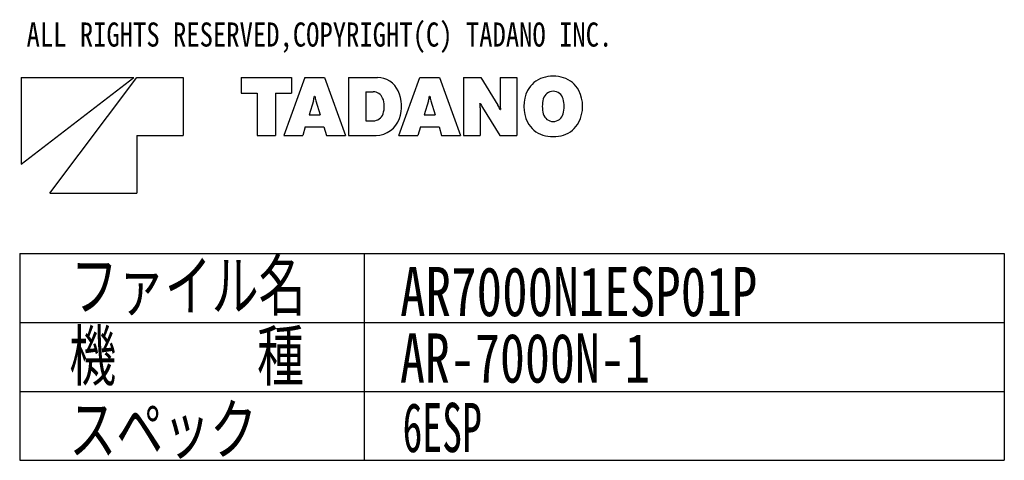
# Model space of a CAD drawing. Extents: x -5181 to 31991, y -2365 to 22251.
# Tile 39 of 39: x 21991 to 31991, y 15989 to 20467. Entities that reach past the tile are written whole.
import ezdxf

# ---------------------------------------------------------------- set-up
doc = ezdxf.new("R2010")
doc.units = 0
doc.layers.get('0').update_dxf_attribs({"linetype": 'CONTINUOUS'})

msp = doc.modelspace()

# ---------------------------------------------------------------- linework, layer by layer
at = {"color": 7, "linetype": 'Continuous'}
for p, q in [((22004.44, 19879.35), (22004.44, 18997.35)), ((22004.44, 18997.35), (23151.04, 19879.35)), ((22004.44, 19879.35), (23151.04, 19879.35)), ((22298.44, 18703.35), (23180.44, 19879.35)), ((23180.44, 19879.35), (23650.84, 19879.35)), ((23650.84, 19879.35), (23650.84, 19291.35)), ((24238.84, 19879.35), (24238.84, 19719.75)), ((24238.84, 19879.35), (24752.92, 19879.35)), ((24885.98, 19879.35), (24673.21, 19291.35)), ((24752.92, 19879.35), (24752.92, 19719.75)), ((24885.98, 19879.35), (25086.91, 19879.35)), ((25086.91, 19879.35), (25299.68, 19291.35)), ((25330.76, 19879.35), (25330.76, 19291.35)), ((25330.76, 19879.35), (25624.51, 19879.35)), ((25841.9, 19291.35), (26054.67, 19879.35)), ((26054.67, 19879.35), (26255.51, 19879.35)), ((26255.51, 19879.35), (26468.37, 19291.35)), ((26499.28, 19879.35), (26499.28, 19291.35)), ((26499.28, 19879.35), (26673.75, 19879.35)), ((26673.75, 19879.35), (26846.96, 19597.53)), ((26871.65, 19879.35), (27040.16, 19879.35)), ((26871.65, 19879.35), (26871.65, 19598.62)), ((27040.16, 19879.35), (27040.16, 19291.35)), ((24238.84, 19719.75), (24402.89, 19719.75)), ((24402.89, 19719.75), (24402.89, 19291.35)), ((24589.04, 19719.75), (24589.04, 19291.35)), ((24589.04, 19719.75), (24752.92, 19719.75)), ((25504.97, 19734.53), (25504.97, 19439.02)), ((25504.97, 19734.53), (25581.67, 19734.53)), ((24973.93, 19643.65), (24929.91, 19501.1)), ((24984.43, 19690.27), (24988.54, 19690.27)), ((24998.96, 19643.65), (25042.81, 19501.1)), ((26142.62, 19643.65), (26098.69, 19501.1)), ((26153.12, 19690.27), (26157.07, 19690.27)), ((26167.65, 19643.65), (26211.58, 19501.1)), ((26665.1, 19616.35), (26668.46, 19616.35)), ((24929.91, 19501.1), (25042.81, 19501.1)), ((26098.69, 19501.1), (26211.58, 19501.1)), ((26667.87, 19572.08), (26667.87, 19291.35)), ((26692.57, 19573.09), (26865.77, 19291.35)), ((26871.07, 19554.27), (26874.34, 19554.27)), ((25504.97, 19439.02), (25580.83, 19439.02)), ((24891.69, 19377.03), (24865.23, 19291.35)), ((24891.69, 19377.03), (25081.19, 19377.03)), ((25081.19, 19377.03), (25107.49, 19291.35)), ((26060.3, 19377.03), (26034.01, 19291.35)), ((26060.3, 19377.03), (26249.89, 19377.03)), ((26249.89, 19377.03), (26276.26, 19291.35)), ((23180.44, 19291.35), (23650.84, 19291.35)), ((23180.44, 19291.35), (23180.44, 18703.35)), ((24402.89, 19291.35), (24589.04, 19291.35)), ((24673.21, 19291.35), (24865.23, 19291.35)), ((25107.49, 19291.35), (25299.68, 19291.35)), ((25330.76, 19291.35), (25610.39, 19291.35)), ((25841.9, 19291.35), (26034.01, 19291.35)), ((26276.26, 19291.35), (26468.37, 19291.35)), ((26499.28, 19291.35), (26667.87, 19291.35)), ((26865.77, 19291.35), (27040.16, 19291.35)), ((22298.44, 18703.35), (23180.44, 18703.35)), ((21991, 18089), (21991, 15989)), ((21991, 18089), (31991, 18089)), ((25491, 18089), (25491, 15989)), ((31991, 18089), (31991, 15989)), ((21991, 17389), (31991, 17389)), ((21991, 16689), (31991, 16689)), ((21991, 15989), (31991, 15989))]:
    msp.add_line(p, q, dxfattribs=at)
for centre, radius, start, end in [((25624.51, 19648.85), 230.49, 23.9328, 90), ((27381.45, 19628.36), 260.04, 107.346, 153.043), ((27409.51, 19538.06), 354.6, 72.7367, 107.323), ((27437.56, 19628.36), 260.04, 27.0618, 72.7366), ((25581.67, 19631.05), 103.42, 22.2133, 90), ((25481.37, 19585.35), 387.1, 341.626, 23.9327), ((27465.62, 19585.35), 354.6, 152.861, 207.131), ((27409.51, 19634.49), 104.47, 14.6894, 164.799), ((27353.31, 19585.35), 354.6, 332.938, 27.062), ((24679.09, 19734.53), 308.48, 342.867, 351.73902), ((25293.71, 19734.53), 308.48, 188.261, 197.133), ((25469.53, 19585.35), 224.58, 340.276, 22.213), ((25847.78, 19734.53), 308.48, 342.867, 351.73902), ((26462.41, 19734.53), 308.48, 188.261, 197.133), ((26289.53, 19572.08), 378.24, 0, 6.7299), ((27190.77, 19879.35), 584.85, 206.723, 211.578), ((27597.08, 19585.35), 298.45, 165.132, 194.869), ((27221.85, 19585.35), 298.45, 345.311, 14.6886), ((25580.83, 19545.45), 106.38, 270, 340.276), ((26348.67, 19291.35), 584.85, 26.7228, 31.5781), ((27249.99, 19598.62), 378.24, 180, 186.73), ((27409.51, 19536.21), 104.47, 195.203, 345.311), ((25610.39, 19542.51), 251.17, 270, 341.626), ((27381.45, 19542.26), 260.04, 206.967, 252.685), ((27437.56, 19542.26), 260.04, 287.263, 332.938), ((27409.51, 19632.56), 354.6, 252.699, 287.263)]:
    msp.add_arc(centre, radius, start, end, dxfattribs=at)

# ---------------------------------------------------------------- texts
at = {"color": 7, "linetype": 'Continuous', "attachment_point": 1}
for s, insert, char_height in [('\\W0.811283;\\A1;ALL RIGHTS RESERVED,COPYRIGHT(C) TADANO INC.', (22060.73, 20438.2), 245), ('\\W0.733334;\\A1;ファイル名', (22511.02, 18013.92), 500), ('\\W0.761792;\\A1;AR7000N1ESP01P', (25854.32, 17953.83), 500), ('\\W0.733334;\\A1;機\u3000\u3000\u3000種', (22494.82, 17301.6), 500), ('\\W0.746332;\\A1;AR-7000N-1', (25853.03, 17278.4), 500), ('\\W0.733334;\\A1;スペック', (22494.82, 16554.6), 500), ('\\W0.592000;\\A1;6ESP', (25879.58, 16572.94), 500)]:
    msp.add_mtext(s, dxfattribs=dict(at, insert=insert, char_height=char_height))

doc.saveas('drawing.dxf')
